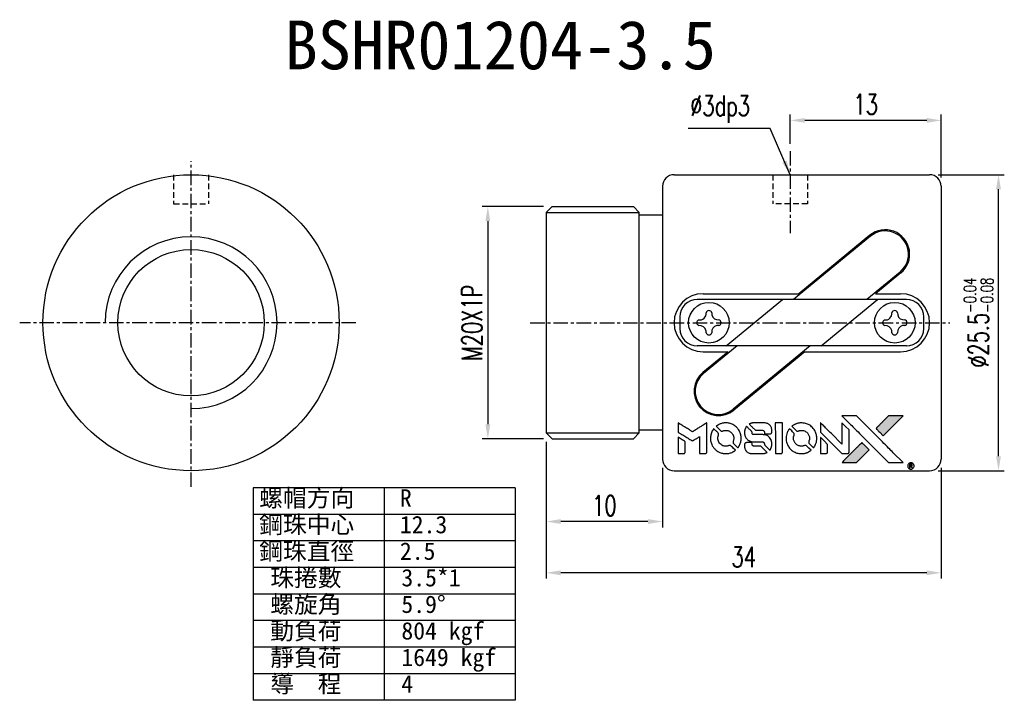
# Model space of a CAD drawing. Extents: x -223 to 113, y 29 to 178.
import ezdxf

# ---------------------------------------------------------------- set-up
doc = ezdxf.new("R2010")
doc.units = 0
doc.header["$MEASUREMENT"] = 0
for name, pattern in [('CENTER', [2, 1.25, -0.25, 0.25, -0.25]), ('CL-5', [7.1, 5, -1, 0.1, -1]), ('DASHED', [0.75, 0.5, -0.25]), ('HID-1', [1.5, 1, -0.5])]:
    doc.linetypes.add(name, pattern=pattern)
doc.layers.get('0').update_dxf_attribs({"linetype": 'CONTINUOUS'})
for name, color, linetype in [('CL', 1, 'CL-5'), ('DIM', 4, 'CONTINUOUS'), ('HID', 2, 'HID-1'), ('OUT', 3, 'CONTINUOUS')]:
    doc.layers.add(name, color=color, linetype=linetype)
doc.styles.add('DIM-7', font='SIMPLEX.shx', dxfattribs={"width": 0.7, "bigfont": 'chineset.shx'})
doc.styles.add('T', font='kaiu.ttf')
doc.dimstyles.new('CNS', dxfattribs={"dimtxt": 3.5, "dimasz": 2.5, "dimexe": 1, "dimexo": 1.5, "dimgap": 0.09, "dimtad": 0, "dimdsep": 46, "dimtxsty": 'DIM-7', "dimcen": 0.09, "dimclrd": 1, "dimclre": 1, "dimclrt": 4, "dimadec": 0, "dimazin": 0, "dimtfac": 1, "dimtix": 1, "dimtmove": 2, "dimatfit": 3, "dimfxl": 1, "dimtvp": 0.971429, "dimtolj": 1, "dimarcsym": 0})

# ---------------------------------------------------------------- blocks, each defined once
blk = doc.blocks.new('*D1')
at = {"layer": 'DIM', "color": 7, "linetype": 'Continuous', "lineweight": -2, "transparency": 16777216}
for p, q in [((73.524, 71.08), (68.242, 71.08)), ((68.742, 69.83), (68.742, 52.33)), ((73.524, 51.08), (68.242, 51.08))]:
    blk.add_line(p, q, dxfattribs=at)
at = {"layer": 'DIM', "color": 7, "linetype": 'Continuous', "transparency": 16777216}
for points in [[(68.533, 69.83), (68.95, 69.83), (68.742, 71.08)], [(68.533, 52.33), (68.95, 52.33), (68.742, 51.08)]]:
    blk.add_solid(points, dxfattribs=at)
at = {"layer": 'DIM', "color": 7, "linetype": 'Continuous', "transparency": 16777216, "insert": (67.367, 61.08), "char_height": 1.75, "attachment_point": 5, "rotation": 90, "style": 'DIM-7'}
blk.add_mtext('\\A1;M20X1P', dxfattribs=at)
blk = doc.blocks.new('*D2')
at = {"layer": 'DIM', "color": 7, "linetype": 'Continuous', "lineweight": -2, "transparency": 16777216}
for p, q in [((73.774, 50.83), (73.774, 39.036)), ((107.774, 48.58), (107.774, 39.036)), ((106.524, 39.536), (75.024, 39.536))]:
    blk.add_line(p, q, dxfattribs=at)
at = {"layer": 'DIM', "color": 7, "linetype": 'Continuous', "transparency": 16777216}
for points in [[(75.024, 39.745), (75.024, 39.328), (73.774, 39.536)], [(106.524, 39.745), (106.524, 39.328), (107.774, 39.536)]]:
    blk.add_solid(points, dxfattribs=at)
at = {"layer": 'DIM', "color": 7, "linetype": 'Continuous', "transparency": 16777216, "insert": (90.774, 40.911), "char_height": 1.75, "attachment_point": 5, "style": 'DIM-7'}
blk.add_mtext('\\A1;34', dxfattribs=at)
blk = doc.blocks.new('*D3')
at = {"layer": 'DIM', "color": 7, "linetype": 'Continuous', "lineweight": -2, "transparency": 16777216}
for p, q in [((73.774, 50.83), (73.774, 43.453)), ((83.774, 48.58), (83.774, 43.453)), ((82.524, 43.953), (75.024, 43.953))]:
    blk.add_line(p, q, dxfattribs=at)
at = {"layer": 'DIM', "color": 7, "linetype": 'Continuous', "transparency": 16777216}
for points in [[(75.024, 44.162), (75.024, 43.745), (73.774, 43.953)], [(82.524, 44.162), (82.524, 43.745), (83.774, 43.953)]]:
    blk.add_solid(points, dxfattribs=at)
at = {"layer": 'DIM', "color": 7, "linetype": 'Continuous', "transparency": 16777216, "insert": (78.774, 45.328), "char_height": 1.75, "attachment_point": 5, "style": 'DIM-7'}
blk.add_mtext('\\A1;10', dxfattribs=at)
blk = doc.blocks.new('*D4')
at = {"layer": 'DIM', "color": 7, "linetype": 'Continuous', "lineweight": -2, "transparency": 16777216}
for p, q in [((94.774, 76.478), (94.774, 79.008)), ((107.774, 73.58), (107.774, 79.008)), ((106.524, 78.508), (96.024, 78.508))]:
    blk.add_line(p, q, dxfattribs=at)
at = {"layer": 'DIM', "color": 7, "linetype": 'Continuous', "transparency": 16777216}
for points in [[(96.024, 78.717), (96.024, 78.3), (94.774, 78.508)], [(106.524, 78.717), (106.524, 78.3), (107.774, 78.508)]]:
    blk.add_solid(points, dxfattribs=at)
at = {"layer": 'DIM', "color": 7, "linetype": 'Continuous', "transparency": 16777216, "insert": (101.274, 79.883), "char_height": 1.75, "attachment_point": 5, "style": 'DIM-7'}
blk.add_mtext('\\A1;13', dxfattribs=at)
blk = doc.blocks.new('*D5')
at = {"layer": 'DIM', "color": 7, "lineweight": -2, "transparency": 16777216}
for p, q in [((107.524, 73.83), (113.205, 73.83)), ((112.705, 49.58), (112.705, 72.58)), ((107.524, 48.33), (113.205, 48.33))]:
    blk.add_line(p, q, dxfattribs=at)
at = {"layer": 'DIM', "color": 7, "transparency": 16777216}
for points in [[(112.497, 72.58), (112.914, 72.58), (112.705, 73.83)], [(112.497, 49.58), (112.914, 49.58), (112.705, 48.33)]]:
    blk.add_solid(points, dxfattribs=at)
at = {"layer": 'DIM', "color": 7, "transparency": 16777216, "insert": (110.98, 61.08), "char_height": 1.75, "attachment_point": 5, "rotation": 90, "style": 'DIM-7'}
blk.add_mtext('\\A1;%%c25.5{\\H1.05;\\S-0.04^ -0.08;}', dxfattribs=at)

msp = doc.modelspace()

# ---------------------------------------------------------------- hatches: boundary and pattern name
at = {"linetype": 'Continuous'}
h = msp.add_hatch(color=0, dxfattribs=at)
h.dxf.hatch_style = 1
h.paths.add_polyline_path([(104.496, 53.06), (103.87, 53.06), (103.243, 53.06), (102.704, 52.517, 0.000288), (102.497, 52.308, 0.000479), (102.323, 52.132, 0.000013), (102.165, 51.972, 0.197177), (102.164, 51.97, 0.111276), (102.165, 51.968, 0.001595), (102.356, 51.776, 0.000506), (102.475, 51.656), (102.785, 51.346), (103.64, 52.203)])
h.paths.add_polyline_path([(101.016, 49.58), (101.564, 50.128), (101.253, 50.439, 0.000476), (101.133, 50.558, 0.001507), (100.94, 50.75, 0.225665), (100.937, 50.75, 0.001111), (100.675, 50.489, 0.000351), (100.513, 50.326, 0.000108), (99.828, 49.638, 0.000692), (99.481, 49.289, 0.000077), (99.242, 49.047, 0.197527), (99.238, 49.039, 0.296174), (99.241, 49.035, 0.004195), (99.548, 49.032, 0.000529), (99.853, 49.031), (100.467, 49.031)])

# ---------------------------------------------------------------- linework, layer by layer
at = {"color": 0}
for points in [[(99.975, 52.307, -0.000056), (100.35, 51.931, -0.000021), (100.875, 51.405, -0.000021), (101.448, 50.831, -0.000025), (101.985, 50.293), (103.243, 49.031), (103.866, 49.033), (104.489, 49.034), (103.649, 49.881, 0.000274), (103.245, 50.287, 0.000123), (102.713, 50.821, 0.000121), (102.151, 51.385, 0.000165), (101.643, 51.893), (100.478, 53.06), (99.851, 53.06), (99.223, 53.06)], [(102.704, 52.517, 0.000288), (102.497, 52.308, 0.000479), (102.323, 52.132, 0.000013), (102.165, 51.972, 0.197177), (102.164, 51.97, 0.197497), (102.165, 51.968, 0.00004), (102.256, 51.876, 0.000836), (102.356, 51.775, 0.000505), (102.475, 51.656), (102.785, 51.346), (103.64, 52.203), (104.496, 53.06), (103.87, 53.06), (103.243, 53.06)], [(85.114, 52.057), (85.114, 51.658), (85.223, 51.591, -0.000297), (85.29, 51.55, -0.000037), (85.436, 51.461, -0.000043), (85.609, 51.354, -0.000036), (85.794, 51.241, 0.000044), (85.975, 51.13, 0.000063), (86.136, 51.031, 0.000035), (86.272, 50.948, 0.0009), (86.309, 50.925), (86.362, 50.893), (86.432, 50.936, 0.001175), (86.473, 50.961, 0.000208), (86.548, 51.008, 0.000225), (86.637, 51.063, 0.000203), (86.728, 51.12, -0.000711), (86.816, 51.174, -0.001119), (86.891, 51.221, -0.000263), (86.957, 51.261, -0.04589), (86.964, 51.265, -0.519312), (86.97, 51.261, -0.001914), (86.972, 51.154, -0.003124), (86.974, 50.977, -0.000285), (86.974, 50.538), (86.974, 49.807), (87.229, 49.807, 0.001727), (87.411, 49.808, 0.025279), (87.476, 49.812, 0.073886), (87.513, 49.822, 0.07426), (87.546, 49.842, 0.03264), (87.555, 49.85, 0.01784), (87.564, 49.861, 0.017712), (87.573, 49.873, 0.026854), (87.579, 49.884), (87.593, 49.909), (87.595, 51.183), (87.596, 52.458), (87.582, 52.449, -0.004595), (87.572, 52.442, -0.00016), (87.533, 52.418, -0.000298), (87.488, 52.39, -0.000208), (87.436, 52.358, 0.000986), (87.284, 52.263, 0.00025), (87.038, 52.109, 0.000268), (86.776, 51.945, 0.000436), (86.553, 51.805, -0.002932), (86.48, 51.759, -0.004718), (86.416, 51.721, -0.001113), (86.361, 51.689, -0.227179), (86.355, 51.688, -0.045982), (86.349, 51.692, -0.000145), (86.274, 51.737, -0.000825), (86.19, 51.789, -0.000517), (86.092, 51.85, 0.000056), (85.755, 52.059, 0.000289), (85.569, 52.175, 0.000481), (85.43, 52.261, 0.000418), (85.284, 52.35), (85.114, 52.455)], [(88.159, 51.906, 0.064158), (87.995, 51.6, 0.06356), (87.914, 51.262, 0.064004), (87.921, 50.916, 0.066747), (88.016, 50.588, 0.04321), (88.128, 50.383, 0.044737), (88.272, 50.203, 0.044901), (88.446, 50.052, 0.044184), (88.644, 49.934, 0.026293), (88.796, 49.871, 0.033344), (88.941, 49.829, 0.033227), (89.091, 49.807, 0.025815), (89.256, 49.803, 0.023119), (89.414, 49.814, 0.031044), (89.555, 49.84, 0.031337), (89.691, 49.883, 0.024258), (89.833, 49.945, 0.015622), (89.882, 49.972, 0.008495), (89.942, 50.008, 0.008415), (89.998, 50.045, 0.020814), (90.038, 50.074), (90.056, 50.089), (89.866, 50.281, 0.002843), (89.724, 50.423, 0.033917), (89.665, 50.474, 0.087906), (89.621, 50.496, 0.073302), (89.569, 50.504, 0.022047), (89.544, 50.502, 0.026465), (89.52, 50.499, 0.022233), (89.494, 50.493, 0.009985), (89.46, 50.482, -0.039011), (89.338, 50.452, -0.044398), (89.218, 50.442, -0.045096), (89.099, 50.454, -0.04265), (88.982, 50.487, -0.071154), (88.817, 50.578, -0.068827), (88.682, 50.712, -0.068713), (88.589, 50.878, -0.070507), (88.545, 51.062, -0.028605), (88.542, 51.141, -0.031418), (88.548, 51.217, -0.031044), (88.564, 51.292, -0.02668), (88.59, 51.369, 0.038913), (88.604, 51.415, 0.043732), (88.61, 51.46, 0.047754), (88.608, 51.501, 0.075756), (88.598, 51.535, 0.07294), (88.586, 51.553, 0.003456), (88.537, 51.605, 0.005023), (88.474, 51.672, 0.002422), (88.391, 51.756, 0.000819), (88.317, 51.831, 0.001349), (88.253, 51.894, 0.0001), (88.196, 51.95, 0.205335), (88.194, 51.951, 0.219821), (88.192, 51.95, 0.002494), (88.182, 51.938, 0.007089), (88.171, 51.923, 0.004494)], [(89.09, 52.443, 0.024131), (88.977, 52.426, 0.022344), (88.863, 52.397, 0.021883), (88.749, 52.358, 0.020884), (88.638, 52.308, 0.010669), (88.575, 52.275, 0.010389), (88.512, 52.239, 0.010913), (88.457, 52.204, 0.022227), (88.415, 52.173), (88.4, 52.16), (88.6, 51.964, 0.002452), (88.678, 51.888, 0.003628), (88.748, 51.822, 0.001662), (88.808, 51.766, 0.070159), (88.822, 51.756, 0.047671), (88.833, 51.752, 0.018624), (88.85, 51.748, 0.017921), (88.868, 51.745, 0.018804), (88.887, 51.743, 0.018255), (88.912, 51.743, 0.041312), (88.931, 51.745, 0.037164), (88.95, 51.75, 0.012342), (88.978, 51.76, -0.015101), (89.045, 51.785, -0.035998), (89.096, 51.798, -0.033244), (89.151, 51.804, -0.011249), (89.232, 51.806, -0.004059), (89.297, 51.805, -0.019693), (89.334, 51.803, -0.027943), (89.365, 51.798, -0.014411), (89.403, 51.789, -0.033089), (89.492, 51.759, -0.033887), (89.576, 51.717, -0.034021), (89.653, 51.664, -0.033942), (89.723, 51.601, -0.02816), (89.785, 51.529, -0.035032), (89.833, 51.456, -0.035269), (89.871, 51.376, -0.029196), (89.9, 51.287, -0.037862), (89.919, 51.185, -0.043657), (89.92, 51.086, -0.043064), (89.905, 50.987, -0.035184), (89.872, 50.885, 0.033699), (89.856, 50.836, 0.052815), (89.85, 50.793, 0.059167), (89.853, 50.753, 0.058972), (89.866, 50.714, 0.059208), (89.884, 50.685, 0.021125), (89.917, 50.647, 0.008691), (89.977, 50.585, 0.000851), (90.126, 50.439, 0.001873), (90.202, 50.364, 0.013884), (90.24, 50.33, 0.022355), (90.263, 50.312, 0.341453), (90.272, 50.312, 0.073011), (90.291, 50.333, 0.004587), (90.337, 50.403, 0.00748), (90.382, 50.476, 0.016837), (90.413, 50.533, 0.028606), (90.473, 50.67, 0.031352), (90.516, 50.81, 0.031004), (90.541, 50.956, 0.0268), (90.549, 51.11, 0.026698), (90.54, 51.274, 0.03002), (90.514, 51.43, 0.030357), (90.47, 51.58, 0.028554), (90.407, 51.726, 0.062944), (90.225, 51.998, 0.062206), (89.982, 52.218, 0.062448), (89.692, 52.37, 0.064355), (89.377, 52.444, 0.017377), (89.314, 52.448, 0.008369), (89.233, 52.449, 0.008367), (89.152, 52.448, 0.01757)], [(90.982, 52.104, 0.023289), (90.942, 52.041, 0.026845), (90.91, 51.977, 0.026047), (90.884, 51.909, 0.019751), (90.862, 51.832, 0.013249), (90.853, 51.788, 0.025169), (90.848, 51.753, 0.016532), (90.846, 51.708, 0.002937), (90.846, 51.625, 0.003317), (90.846, 51.55, 0.011808), (90.848, 51.503, 0.01777), (90.851, 51.467, 0.021476), (90.857, 51.434, 0.04325), (90.901, 51.294, 0.045753), (90.967, 51.166, 0.04649), (91.055, 51.054, 0.047672), (91.161, 50.961, 0.025315), (91.207, 50.932, 0.015208), (91.263, 50.902, 0.01512), (91.323, 50.875, 0.022488), (91.376, 50.855, 0.027857), (91.46, 50.833, 0.034138), (91.539, 50.823, 0.014286), (91.661, 50.818, 0.00124), (91.97, 50.818, -0.00103), (92.16, 50.817, -0.002552), (92.299, 50.816, -0.001594), (92.405, 50.814, -0.047676), (92.431, 50.811, -0.085307), (92.477, 50.793, -0.097789), (92.512, 50.76, -0.085947), (92.535, 50.714, -0.051339), (92.546, 50.653, 0.014634), (92.549, 50.632, 0.015028), (92.552, 50.611, 0.014927), (92.556, 50.594, 0.059415), (92.56, 50.583, 0.070595), (92.577, 50.561, 0.00028), (92.795, 50.34, 0.000111), (93.02, 50.113, 0.200239), (93.029, 50.109, 0.268906), (93.035, 50.113, 0.001866), (93.066, 50.167, 0.007532), (93.095, 50.22, 0.017818), (93.114, 50.26, 0.013256), (93.132, 50.305, 0.011636), (93.149, 50.352, 0.011528), (93.163, 50.4, 0.012303), (93.175, 50.448, 0.0423), (93.185, 50.523, 0.013657), (93.187, 50.636, 0.013857), (93.183, 50.749, 0.037428), (93.172, 50.828, 0.014927), (93.159, 50.881, 0.0122), (93.142, 50.937, 0.012518), (93.123, 50.989, 0.023062), (93.105, 51.03, 0.065961), (93.004, 51.179, 0.06055), (92.865, 51.302, 0.059676), (92.699, 51.389, 0.060497), (92.518, 51.433, 0.025683), (92.479, 51.436, 0.001528), (92.362, 51.438, 0.002124), (92.214, 51.439, 0.001173), (92.033, 51.44, -0.000809), (91.716, 51.44, -0.017164), (91.622, 51.444, -0.063931), (91.572, 51.454, -0.108429), (91.536, 51.476, -0.052941), (91.516, 51.5, -0.063675), (91.503, 51.526, -0.050562), (91.494, 51.559, -0.020337), (91.489, 51.606, 0.009897), (91.487, 51.635, 0.016482), (91.484, 51.659, 0.019019), (91.48, 51.678, 0.06043), (91.475, 51.69, 0.076267), (91.455, 51.718, 0.00054), (91.248, 51.923, 0.000307), (91.036, 52.132, 0.142594), (91.019, 52.141, 0.232419), (91.014, 52.14, 0.022995), (91.004, 52.131, 0.024627), (90.994, 52.119, 0.015407)], [(91.56, 52.446, 0.018538), (91.52, 52.441, 0.010695), (91.473, 52.432, 0.01068), (91.426, 52.421, 0.017678), (91.386, 52.409, 0.013849), (91.342, 52.393, 0.011814), (91.296, 52.374, 0.004513), (91.253, 52.354, 0.290035), (91.249, 52.347, 0.196418), (91.25, 52.344, 0.000124), (91.326, 52.266, 0.001477), (91.411, 52.18, 0.000898), (91.512, 52.079), (91.776, 51.816), (92.105, 51.814, -0.001471), (92.354, 51.812, -0.028714), (92.431, 51.807, -0.097073), (92.474, 51.793, -0.084199), (92.511, 51.763, -0.042698), (92.528, 51.739, -0.053912), (92.54, 51.715, -0.051004), (92.547, 51.687, -0.032967), (92.549, 51.654, 0.00807), (92.549, 51.637, 0.003023), (92.55, 51.614, 0.002994), (92.551, 51.588, 0.003629), (92.553, 51.564), (92.557, 51.508), (92.809, 51.508, 0.001618), (92.929, 51.508, 0.005206), (93.009, 51.509, 0.00535), (93.065, 51.512, 0.060675), (93.087, 51.515, 0.048484), (93.099, 51.52, 0.02389), (93.113, 51.529, 0.022812), (93.128, 51.539, 0.02462), (93.141, 51.551, 0.061781), (93.166, 51.582, 0.080179), (93.181, 51.617, 0.048561), (93.188, 51.666, 0.010021), (93.189, 51.754, 0.016602), (93.185, 51.871, 0.031409), (93.173, 51.965, 0.036474), (93.151, 52.047, 0.03439), (93.117, 52.126, 0.065928), (93.03, 52.251, 0.069066), (92.915, 52.347, 0.065697), (92.772, 52.412, 0.051559), (92.606, 52.444, 0.020904), (92.517, 52.448, 0.000451), (92.081, 52.449, 0.000419), (91.643, 52.45, 0.022759)], [(93.493, 51.13), (93.494, 49.811), (93.753, 49.811), (94.012, 49.811), (94.043, 49.826, 0.071429), (94.068, 49.844, 0.054799), (94.09, 49.871, 0.053585), (94.107, 49.902, 0.060698), (94.116, 49.934, 0.033975), (94.119, 49.989, 0.000112), (94.119, 50.66, 0.000726), (94.118, 51.317, 0.001084), (94.115, 51.891), (94.111, 52.45), (93.801, 52.45), (93.491, 52.45)], [(94.672, 51.904, 0.018008), (94.635, 51.847, 0.009842), (94.593, 51.775, 0.009807), (94.553, 51.7, 0.015716), (94.523, 51.634, 0.048467), (94.449, 51.398, 0.045841), (94.419, 51.147, 0.046006), (94.436, 50.896, 0.049638), (94.499, 50.66, 0.064819), (94.662, 50.352, 0.06695), (94.897, 50.099, 0.066691), (95.191, 49.917, 0.063505), (95.528, 49.816, 0.03135), (95.614, 49.807, 0.010439), (95.741, 49.804, 0.010391), (95.867, 49.807, 0.032408), (95.952, 49.816, 0.015696), (96.052, 49.836, 0.018095), (96.145, 49.862, 0.018551), (96.235, 49.894, 0.018352), (96.322, 49.933, 0.015568), (96.379, 49.963, 0.009832), (96.444, 50.002, 0.009795), (96.505, 50.041, 0.023727), (96.548, 50.074), (96.565, 50.088), (96.376, 50.28, 0.001528), (96.268, 50.389, 0.010022), (96.213, 50.442, 0.019586), (96.177, 50.472, 0.061865), (96.151, 50.489, 0.055054), (96.11, 50.502, 0.061607), (96.069, 50.505, 0.048725), (96.021, 50.498, 0.020221), (95.958, 50.48, -0.017722), (95.891, 50.46, -0.02685), (95.831, 50.448, -0.02759), (95.771, 50.443, -0.020233), (95.705, 50.444, -0.04793), (95.578, 50.462, -0.048386), (95.457, 50.504, -0.047866), (95.345, 50.57, -0.044964), (95.246, 50.656, -0.04333), (95.162, 50.76, -0.050921), (95.103, 50.871, -0.051473), (95.068, 50.99, -0.0459), (95.056, 51.119, -0.019014), (95.058, 51.182, -0.024114), (95.065, 51.239, -0.025081), (95.078, 51.294, -0.023892), (95.096, 51.348, 0.008624), (95.111, 51.39, 0.026486), (95.12, 51.419, 0.035074), (95.124, 51.444, 0.02756), (95.124, 51.472, 0.087163), (95.116, 51.517, 0.073291), (95.092, 51.558, 0.028074), (95.04, 51.618, 0.002594), (94.902, 51.757), (94.706, 51.953)], [(95.598, 52.443, 0.023681), (95.489, 52.426, 0.022402), (95.379, 52.399, 0.021929), (95.27, 52.362, 0.020503), (95.162, 52.314, 0.013745), (95.101, 52.281, 0.009767), (95.034, 52.242, 0.009658), (94.973, 52.203, 0.027804), (94.933, 52.173), (94.918, 52.16), (95.112, 51.966, 0.002053), (95.205, 51.873, 0.006738), (95.268, 51.813, 0.007826), (95.313, 51.772, 0.063909), (95.336, 51.757, 0.061532), (95.37, 51.745, 0.068674), (95.406, 51.742, 0.052072), (95.448, 51.749, 0.019648), (95.505, 51.766, -0.018366), (95.575, 51.789, -0.0288), (95.636, 51.802, -0.029061), (95.698, 51.808, -0.019155), (95.77, 51.808, -0.053809), (95.925, 51.785, -0.058833), (96.067, 51.73, -0.058566), (96.193, 51.643, -0.052525), (96.3, 51.526, -0.044733), (96.36, 51.427, -0.040573), (96.405, 51.316, -0.041123), (96.43, 51.2, -0.04951), (96.434, 51.089, -0.017369), (96.428, 51.037, -0.024255), (96.42, 50.991, -0.023787), (96.407, 50.946, -0.015798), (96.388, 50.895, 0.010631), (96.375, 50.863, 0.033653), (96.369, 50.84, 0.037806), (96.366, 50.819, 0.016307), (96.365, 50.79, 0.068179), (96.373, 50.734, 0.095747), (96.395, 50.689, 0.033418), (96.449, 50.629, 0.002133), (96.616, 50.465, 0.001452), (96.711, 50.374, 0.012393), (96.754, 50.334, 0.020479), (96.78, 50.313, 0.344362), (96.791, 50.313, 0.074287), (96.811, 50.336, 0.005454), (96.857, 50.407, 0.008391), (96.902, 50.483, 0.017097), (96.935, 50.543, 0.027375), (96.988, 50.668, 0.02835), (97.027, 50.797, 0.027723), (97.051, 50.933, 0.023913), (97.062, 51.076, 0.027047), (97.058, 51.249, 0.031685), (97.034, 51.411, 0.032425), (96.991, 51.566, 0.031013), (96.928, 51.716, 0.037914), (96.823, 51.894, 0.040153), (96.693, 52.05, 0.039834), (96.54, 52.184, 0.036173), (96.362, 52.298, 0.040752), (96.187, 52.374, 0.035885), (95.995, 52.425, 0.035491), (95.795, 52.449, 0.037615)], [(97.372, 52.062), (97.372, 51.662), (98.301, 50.735), (99.229, 49.808), (99.488, 49.809, 0.0008), (99.654, 49.81, 0.010795), (99.715, 49.812, 0.030495), (99.749, 49.816, 0.080372), (99.771, 49.824, 0.03816), (99.793, 49.838, 0.041799), (99.812, 49.855, 0.042486), (99.828, 49.875, 0.042078), (99.84, 49.897, 0.099276), (99.847, 49.928, 0.003302), (99.849, 50.057, 0.002586), (99.85, 50.283, 0.000204), (99.849, 50.882), (99.847, 51.843), (99.538, 52.151), (99.229, 52.459), (99.226, 51.536), (99.223, 50.613), (98.314, 51.526, 0.000253), (97.965, 51.877, 0.000412), (97.668, 52.174, 0.000041), (97.402, 52.44, 0.041338), (97.389, 52.451), (97.372, 52.463)], [(85.114, 50.51), (85.114, 49.807), (85.369, 49.807, 0.000842), (85.532, 49.808, 0.010591), (85.594, 49.809, 0.028995), (85.628, 49.813, 0.069543), (85.653, 49.82, 0.051063), (85.675, 49.834, 0.039932), (85.697, 49.853, 0.039414), (85.715, 49.875, 0.045845), (85.729, 49.899, 0.094811), (85.735, 49.924, 0.007124), (85.737, 49.993, 0.004713), (85.738, 50.11, 0.000534), (85.738, 50.377), (85.738, 50.833), (85.674, 50.872, 0.000828), (85.486, 50.988, 0.000879), (85.302, 51.101, 0.000048), (85.122, 51.21, 0.137596), (85.116, 51.212, 0.413028), (85.115, 51.211, 0.000016), (85.114, 51.006, 0.000623), (85.114, 50.779, 0.000374)], [(97.372, 50.506), (97.372, 49.807), (97.633, 49.809), (97.893, 49.811), (97.924, 49.829, 0.03146), (97.937, 49.839, 0.026444), (97.951, 49.851, 0.026444), (97.963, 49.864, 0.031457), (97.972, 49.878), (97.991, 49.908), (97.993, 50.254), (97.995, 50.601), (97.688, 50.903, 0.000745), (97.57, 51.019, 0.001228), (97.47, 51.117, 0.000087), (97.38, 51.204, 0.195134), (97.377, 51.206, 0.412117), (97.375, 51.204, 0.000048), (97.373, 51, 0.00109), (97.372, 50.775, 0.000653)], [(90.947, 50.738, 0.065483), (90.917, 50.723, 0.053271), (90.889, 50.7, 0.052018), (90.866, 50.67, 0.0556), (90.851, 50.637, 0.036839), (90.845, 50.616, 0.026922), (90.842, 50.592, 0.016905), (90.84, 50.558, 0.004317), (90.84, 50.504, 0.016369), (90.844, 50.39, 0.029936), (90.856, 50.298, 0.03418), (90.877, 50.216, 0.031327), (90.91, 50.136, 0.046935), (90.97, 50.038, 0.054053), (91.044, 49.958, 0.053701), (91.134, 49.895, 0.045364), (91.241, 49.849, 0.032479), (91.335, 49.824, 0.03386), (91.431, 49.813, 0.013578), (91.581, 49.808, 0.001155), (91.967, 49.809, 0.000413), (92.298, 49.811, 0.005008), (92.426, 49.813, 0.013199), (92.498, 49.817, 0.033956), (92.549, 49.824, 0.013909), (92.603, 49.838, 0.010864), (92.66, 49.855, 0.010938), (92.712, 49.873, 0.028702), (92.749, 49.889), (92.776, 49.903), (92.51, 50.173), (92.244, 50.443), (91.933, 50.442, -0.001504), (91.8, 50.443, -0.00328), (91.697, 50.444, -0.001901), (91.618, 50.446, -0.061333), (91.599, 50.448, -0.063621), (91.572, 50.46, -0.048633), (91.546, 50.478, -0.046769), (91.523, 50.503, -0.047961), (91.505, 50.531, -0.02678), (91.494, 50.554, -0.050957), (91.489, 50.574, -0.029398), (91.486, 50.601, -0.00401), (91.484, 50.658), (91.481, 50.75), (91.231, 50.75, 0.001061), (91.082, 50.749, 0.009147), (91.015, 50.748, 0.020721), (90.975, 50.744, 0.051619)], [(100.513, 50.326, 0.000108), (99.828, 49.638, 0.000692), (99.481, 49.289, 0.000077), (99.242, 49.047, 0.197527), (99.238, 49.039, 0.410182), (99.242, 49.035, 0.000493), (99.37, 49.033, 0.002424), (99.548, 49.032, 0.000529), (99.853, 49.031), (100.467, 49.031), (101.016, 49.58), (101.564, 50.128), (101.253, 50.439, 0.000476), (101.133, 50.558, 0.000789), (101.032, 50.659, 0.000035), (100.941, 50.749, 0.19758), (100.939, 50.75, 0.198396), (100.936, 50.749, 0.000019), (100.812, 50.626, 0.000582), (100.675, 50.489, 0.000351)], [(105.092, 49.009, 0.082374), (105.012, 48.973, 0.083404), (104.948, 48.912, 0.082663), (104.907, 48.834, 0.07897), (104.892, 48.745, 0.084941), (104.909, 48.645, 0.08953), (104.958, 48.559, 0.090743), (105.034, 48.497, 0.090193), (105.126, 48.464, 0.10067), (105.232, 48.469, 0.099454), (105.327, 48.515, 0.097736), (105.399, 48.595, 0.09365), (105.436, 48.697, 0.07584), (105.437, 48.775, 0.068415), (105.415, 48.853, 0.068328), (105.372, 48.923, 0.075277), (105.314, 48.975, 0.059367), (105.265, 49, 0.048986), (105.208, 49.015, 0.048519), (105.148, 49.018, 0.055347)], [(105.053, 48.739), (105.053, 48.582), (105.072, 48.582), (105.09, 48.582), (105.092, 48.648), (105.094, 48.714), (105.132, 48.716), (105.17, 48.718), (105.197, 48.676, -0.003356), (105.208, 48.658, -0.002757), (105.22, 48.639, -0.002784), (105.231, 48.621, -0.007382), (105.238, 48.608, 0.019487), (105.248, 48.593, 0.098302), (105.254, 48.586, 0.116932), (105.263, 48.583, 0.032798), (105.277, 48.582), (105.301, 48.582), (105.284, 48.611, 0.005748), (105.276, 48.625, 0.002522), (105.264, 48.643, 0.002495), (105.252, 48.663, 0.00334), (105.241, 48.68), (105.214, 48.72), (105.236, 48.731, 0.066516), (105.257, 48.746, 0.085926), (105.271, 48.764, 0.082934), (105.279, 48.787, 0.05747), (105.28, 48.814, 0.023576), (105.278, 48.83, 0.043538), (105.274, 48.843, 0.050891), (105.269, 48.853, 0.049897), (105.262, 48.863, 0.067884), (105.242, 48.88, 0.077412), (105.219, 48.89, 0.049266), (105.185, 48.894, 0.012208), (105.131, 48.896), (105.053, 48.896)], [(105.222, 48.846, -0.120545), (105.234, 48.831, -0.09136), (105.239, 48.811, -0.087576), (105.236, 48.79, -0.098026), (105.227, 48.772, -0.079907), (105.218, 48.764, -0.087697), (105.207, 48.759, -0.041371), (105.189, 48.757, -0.005557), (105.153, 48.755), (105.09, 48.753), (105.09, 48.806), (105.09, 48.859), (105.148, 48.859, -0.007471), (105.18, 48.858, -0.035301), (105.198, 48.857, -0.060486), (105.211, 48.853, -0.063546)]]:
    msp.add_lwpolyline(points, format="xyb", close=True, dxfattribs=at)
at = {"layer": 'CL', "color": 0, "linetype": 'CENTER'}
for p, q in [((94.774, 75.868), (94.774, 68.8)), ((43.193, 46.937), (43.193, 74.982)), ((57.38, 61.08), (28.438, 61.08)), ((72.388, 61.08), (108.508, 61.08))]:
    msp.add_line(p, q, dxfattribs=at)
at = {"layer": 'DIM', "color": 0, "linetype": 'Continuous'}
for p, q in [((73.774, 70.58), (81.774, 70.58)), ((73.774, 51.58), (81.774, 51.58))]:
    msp.add_line(p, q, dxfattribs=at)
at = {"layer": 'DIM', "color": 0}
for p, q in [((71.102, 46.853), (48.529, 46.853)), ((48.529, 46.853), (48.529, 28.552)), ((59.816, 46.853), (59.816, 28.552)), ((71.102, 46.853), (71.102, 28.552)), ((71.102, 44.565), (48.529, 44.565)), ((71.102, 42.278), (48.529, 42.278)), ((71.102, 39.99), (48.529, 39.99)), ((71.102, 37.703), (48.529, 37.703)), ((71.102, 35.415), (48.529, 35.415)), ((71.102, 33.128), (48.529, 33.128)), ((71.102, 30.84), (48.529, 30.84)), ((71.102, 28.552), (48.529, 28.552))]:
    msp.add_line(p, q, dxfattribs=at)
at = {"layer": 'DIM', "color": 0, "linetype": 'Continuous'}
msp.add_arc((43.193, 61.08), 7.4, 270, 180, dxfattribs=at)
at = {"layer": 'HID', "color": 0, "linetype": 'DASHED'}
for p, q in [((41.693, 73.83), (41.693, 71.33)), ((44.693, 73.83), (44.693, 71.33)), ((93.274, 73.83), (93.274, 71.33)), ((96.274, 73.83), (96.274, 71.33)), ((41.693, 71.33), (44.693, 71.33)), ((96.274, 71.33), (93.274, 71.33))]:
    msp.add_line(p, q, dxfattribs=at)
at = {"layer": 'OUT', "color": 0, "linetype": 'Continuous'}
for p, q in [((84.774, 73.83), (106.774, 73.83)), ((83.774, 72.83), (83.774, 49.33)), ((107.774, 72.83), (107.774, 49.33)), ((73.774, 70.58), (74.274, 71.08)), ((73.774, 70.58), (73.774, 51.58)), ((74.274, 71.08), (81.274, 71.08)), ((81.274, 71.08), (81.774, 70.58)), ((81.774, 51.58), (81.774, 70.58)), ((83.774, 70.33), (81.774, 70.33)), ((101.688, 68.531), (95.058, 63.08)), ((101.624, 68.608), (95.508, 63.58)), ((104.228, 65.442), (101.356, 63.08)), ((104.292, 65.364), (102.121, 63.58)), ((87.274, 63.58), (95.508, 63.58)), ((102.121, 63.58), (104.274, 63.58)), ((104.774, 63.08), (86.774, 63.08)), ((89.249, 59.08), (94.113, 63.08)), ((97.436, 59.08), (102.3, 63.08)), ((85.274, 61.58), (85.274, 60.58)), ((106.274, 60.58), (106.274, 61.58)), ((104.774, 59.08), (86.774, 59.08)), ((89.428, 58.58), (87.257, 56.795)), ((87.274, 58.58), (89.428, 58.58)), ((90.193, 59.08), (87.321, 56.718)), ((96.491, 59.08), (89.861, 53.628)), ((96.041, 58.58), (89.925, 53.551)), ((96.041, 58.58), (104.274, 58.58)), ((83.774, 51.83), (81.774, 51.83)), ((73.774, 51.58), (74.274, 51.08)), ((74.274, 51.08), (81.274, 51.08)), ((81.774, 51.58), (81.274, 51.08)), ((84.774, 48.33), (106.774, 48.33))]:
    msp.add_line(p, q, dxfattribs=at)
for points in [[(87.526, 61.937, 0), (87.526, 61.937, 0)], [(88.022, 61.94, 0), (88.025, 61.751, 0), (88.025, 61.751, 0)], [(103.526, 61.937, 0), (103.526, 61.937, 0)], [(104.022, 61.94, 0), (104.025, 61.751, 0), (104.025, 61.751, 0)], [(87.103, 61.33, 0), (87.103, 61.33, 0)], [(88.632, 61.328, 0), (88.632, 61.328, 0)], [(103.103, 61.33, 0), (103.103, 61.33, 0)], [(104.632, 61.328, 0), (104.632, 61.328, 0)], [(86.917, 60.831, 0), (86.917, 60.831, 0)], [(87.527, 60.219, 0), (87.524, 60.408, 0), (87.524, 60.408, 0)], [(88.023, 60.222, 0), (88.023, 60.222, 0)], [(88.345, 60.665, 0), (88.345, 60.665, 0)], [(88.635, 60.832, 0), (88.446, 60.829, 0), (88.446, 60.829, 0)], [(102.917, 60.831, 0), (102.917, 60.831, 0)], [(103.527, 60.219, 0), (103.524, 60.408, 0), (103.524, 60.408, 0)], [(104.023, 60.222, 0), (104.023, 60.222, 0)], [(104.345, 60.665, 0), (104.345, 60.665, 0)], [(104.635, 60.832, 0), (104.446, 60.829, 0), (104.446, 60.829, 0)]]:
    msp.add_polyline3d(points, dxfattribs=at)
for centre, radius in [((43.193, 61.08), 12.75), ((43.193, 61.08), 6.3), ((87.774, 61.08), 1.75), ((103.774, 61.08), 1.75)]:
    msp.add_circle(centre, radius, dxfattribs=at)
for centre, radius, start, end in [((84.774, 72.83), 1, 90, 180), ((106.774, 72.83), 1, 0, 90), ((102.958, 66.986), 2.1, 309.42999, 129.42999), ((102.958, 66.986), 2, 309.42999, 129.42999), ((87.274, 61.08), 2.5, 90, 270), ((104.274, 61.08), 2.5, 270, 90), ((86.774, 61.58), 1.5, 90, 180), ((104.774, 61.58), 1.5, 0, 90), ((86.971, 61.873), 0.558, 261.74536, 6.63627), ((87.774, 61.873), 0.257, 15.24625, 165.4858), ((102.971, 61.873), 0.558, 261.74536, 6.63627), ((103.774, 61.873), 0.257, 15.24625, 165.4858), ((86.981, 61.08), 0.257, 110.55695, 255.4858), ((88.567, 61.883), 0.558, 193.64992, 276.63627), ((88.568, 61.08), 0.257, 285.24625, 75.4858), ((102.981, 61.08), 0.257, 110.55695, 255.4858), ((104.567, 61.883), 0.558, 193.64992, 276.63627), ((104.568, 61.08), 0.257, 285.24625, 75.4858), ((86.774, 60.58), 1.5, 180, 270), ((86.981, 60.276), 0.558, 13.64992, 96.63627), ((87.774, 60.286), 0.257, 195.24625, 345.4858), ((88.578, 60.287), 0.558, 103.64992, 186.63627), ((102.981, 60.276), 0.558, 13.64992, 96.63627), ((103.774, 60.286), 0.257, 195.24625, 345.4858), ((104.578, 60.287), 0.558, 103.64992, 186.63627), ((104.774, 60.58), 1.5, 270, 0), ((88.591, 55.173), 2.1, 129.42999, 309.42999), ((88.591, 55.173), 2, 129.42999, 309.42999), ((84.774, 49.33), 1, 180, 270), ((106.774, 49.33), 1, 270, 0)]:
    msp.add_arc(centre, radius, start, end, dxfattribs=at)

# ---------------------------------------------------------------- texts
at = {"layer": 'DIM', "color": 0, "style": 'T'}
for s, p in [('螺帽方向', (49.059, 45.229)), ('R', (61.17, 45.229)), ('鋼珠中心', (49.059, 42.941)), ('12.3', (61.17, 42.941)), ('鋼珠直徑', (49.059, 40.654)), ('2.5', (61.17, 40.654)), ('珠捲數', (50.011, 38.366)), ('3.5*1', (61.298, 38.366)), ('螺旋角', (50.011, 36.079)), ('5.9%%D', (61.298, 36.079)), ('動負荷', (50.011, 33.791)), ('804 kgf', (61.298, 33.791)), ('靜負荷', (50.011, 31.504)), ('1649 kgf', (61.298, 31.504)), ('導  程', (50.011, 29.216)), ('4', (61.298, 29.216))]:
    msp.add_text(s, height=1.5, dxfattribs=at).set_placement(p)
at = {"layer": 'DIM', "color": 0, "insert": (51.241, 87.109), "char_height": 4.2, "width": 31.62239, "attachment_point": 1}
msp.add_mtext('{\\fDFKai-SB|b0|i0|c0|p65;BSHR01204-3.5}', dxfattribs=at)
at = {"layer": 'DIM', "color": 0, "insert": (91.31, 79.475), "char_height": 1.75, "attachment_point": 6, "style": 'DIM-7'}
msp.add_mtext('\\A1;%%C3dp3', dxfattribs=at)

# ---------------------------------------------------------------- dimensions: what is measured, and where the dimension line sits
at = {"layer": 'DIM', "color": 0, "linetype": 'Continuous'}
for base, p1, p2, picture, middle in [((94.774, 78.508), (107.774, 72.83), (94.774, 75.728), '*D4', (101.274, 79.883)), ((73.774, 39.536), (107.774, 49.33), (73.774, 51.58), '*D2', (90.774, 40.911)), ((73.774, 43.953), (83.774, 49.33), (73.774, 51.58), '*D3', (78.774, 45.328))]:
    dim = msp.add_linear_dim(base=base, p1=p1, p2=p2, dimstyle='CNS', override={"dimscale": 0.5, "dimgap": 1, "dimtad": 1, "dimclrd": 7, "dimclre": 7, "dimclrt": 7, "dimtmove": 1}, dxfattribs=at)
    dim.commit()
    dim.dimension.update_dxf_attribs({"geometry": picture, "text_midpoint": middle})
at = {"layer": 'DIM', "color": 0}
dim = msp.add_linear_dim(base=(112.705, 73.83), p1=(106.774, 48.33), p2=(106.774, 73.83), angle=90, text='%%c<>', dimstyle='CNS', override={"dimscale": 0.5, "dimgap": 1, "dimtad": 1, "dimclrd": 7, "dimclre": 7, "dimclrt": 7, "dimtol": 1, "dimtp": -0.04, "dimtm": 0.08, "dimtfac": 0.6, "dimtdec": 3, "dimtmove": 1}, dxfattribs=at)
dim.commit()
dim.dimension.update_dxf_attribs({"geometry": '*D5', "text_midpoint": (110.98, 61.08)})
at = {"layer": 'DIM', "color": 0, "linetype": 'Continuous'}
dim = msp.add_linear_dim(base=(68.742, 51.08), p1=(74.274, 71.08), p2=(74.274, 51.08), angle=270, text='M<>X1P', dimstyle='CNS', override={"dimscale": 0.5, "dimgap": 1, "dimtad": 1, "dimclrd": 7, "dimclre": 7, "dimclrt": 7, "dimtmove": 1}, dxfattribs=at)
dim.commit()
dim.dimension.update_dxf_attribs({"geometry": '*D1', "text_midpoint": (67.367, 61.08)})

# ---------------------------------------------------------------- leaders
at = {"layer": 'DIM', "color": 0, "linetype": 'Continuous', "annotation_type": 0, "has_hookline": 1, "hookline_direction": 1, "text_width": 5.308}
msp.add_leader([(94.774, 73.83), (93.06, 77.809), (91.81, 77.809)], dimstyle='CNS', override={"dimscale": 0.5, "dimgap": 1, "dimtad": 1, "dimclrd": 7, "dimclre": 7, "dimclrt": 7, "dimtmove": 1}, dxfattribs=at)

doc.saveas('drawing.dxf')
